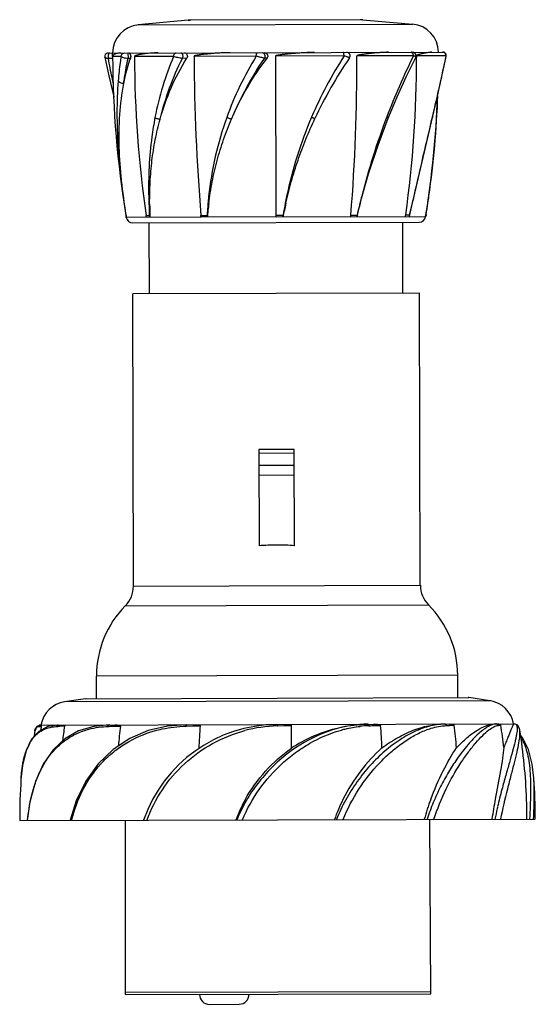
# Model space of a CAD drawing. Header units: millimetres. Extents: x 372 to 444, y 575 to 714.
import ezdxf

# ---------------------------------------------------------------- set-up
doc = ezdxf.new("R2010")
doc.units = ezdxf.units.MM
doc.header["$LTSCALE"] = 30.734
doc.layers.get('0').update_dxf_attribs({"linetype": 'CONTINUOUS'})

msp = doc.modelspace()

# ---------------------------------------------------------------- linework, layer by layer
at = {"color": 7, "linetype": 'Continuous'}
for p, q in [((395.34, 714.08), (388.32, 713.43)), ((388.32, 713.43), (427.03, 713.53)), ((420.01, 714.14), (395.34, 714.08)), ((395.34, 714.08), (395.69, 714.1)), ((420.01, 714.14), (419.66, 714.16)), ((420.01, 714.14), (427.03, 713.53)), ((384.07, 709.45), (431.3, 709.57)), ((384.69, 708.95), (384.69, 709.45)), ((386.86, 709.46), (386.87, 708.67)), ((383.58, 708.85), (383.58, 708.85)), ((384.7, 708.67), (384.1, 708.67)), ((385.88, 708.95), (384.69, 708.95)), ((387.2, 708.67), (386.87, 708.67)), ((393.31, 708.97), (387.77, 708.96)), ((395.17, 708.7), (394.54, 708.69)), ((404.97, 709), (396.18, 708.98)), ((406.49, 708.72), (406.13, 708.72)), ((417.37, 709.04), (407.68, 709.01)), ((407.68, 709.01), (407.74, 686.53)), ((418.13, 708.76), (418.13, 708.76)), ((427.17, 709.06), (419.18, 709.04)), ((427.49, 708.84), (427.49, 708.84)), ((431.75, 709.07), (427.6, 709.06)), ((427.6, 709.06), (427.6, 708.83)), ((427.6, 709.06), (427.6, 708.83)), ((431.75, 709.07), (431.73, 708.99)), ((431.75, 709.07), (431.73, 708.99)), ((431.79, 708.97), (431.79, 708.97)), ((427.01, 688.26), (430.57, 703.37)), ((429.82, 700.44), (429.8, 700.35)), ((426.62, 686.58), (427.01, 688.26)), ((427, 688.27), (427.01, 688.26)), ((386.59, 686.48), (386.57, 686.56)), ((386.59, 686.48), (386.57, 686.48)), ((386.61, 686.24), (386.58, 686.54)), ((386.6, 686.48), (386.59, 686.56)), ((386.59, 686.48), (386.61, 686.37)), ((386.63, 686.24), (386.61, 686.37)), ((407.74, 686.29), (386.64, 686.24)), ((407.86, 686.29), (428.88, 686.35)), ((426.62, 686.58), (426.57, 686.34)), ((426.62, 686.58), (426.62, 686.58)), ((428.88, 686.35), (428.92, 686.59)), ((428.95, 686.59), (428.91, 686.35)), ((428.95, 686.59), (428.92, 686.59)), ((387.55, 685.45), (427.95, 685.55)), ((389.88, 675.45), (389.85, 685.45)), ((425.68, 675.55), (425.65, 685.55)), ((428.03, 675.55), (387.53, 675.45)), ((387.63, 634.15), (387.53, 675.45)), ((428.13, 634.26), (428.03, 675.55)), ((410.33, 653.46), (405.33, 653.44)), ((405.33, 653.44), (405.37, 639.84)), ((410.33, 652.91), (405.33, 652.89)), ((410.37, 639.85), (410.33, 653.46)), ((405.33, 651.23), (410.33, 651.25)), ((410.34, 649.8), (405.34, 649.79)), ((387.63, 634.15), (428.13, 634.26)), ((386.48, 631.37), (429.3, 631.48)), ((433.42, 621.57), (382.42, 621.43)), ((382.43, 618.25), (382.42, 621.43)), ((433.43, 618.39), (433.42, 621.57)), ((380.88, 618.24), (377.91, 617.81)), ((437.95, 617.96), (377.91, 617.81)), ((380.88, 618.24), (434.97, 618.39)), ((380.88, 618.24), (380.98, 618.25)), ((380.88, 618.24), (380.88, 618.24)), ((434.97, 618.39), (434.88, 618.39)), ((437.95, 617.96), (434.97, 618.39)), ((373.7, 613.66), (373.7, 613.66)), ((374.18, 614.3), (374.19, 614.3)), ((374.43, 614.52), (374.44, 614.52)), ((374.44, 614.52), (407.72, 614.6)), ((374.59, 614.35), (374.61, 614.35)), ((376.75, 614.31), (376.77, 614.31)), ((376.77, 614.31), (376.97, 614.32)), ((384.07, 614.33), (384.1, 614.33)), ((384.1, 614.33), (384.22, 614.33)), ((395.02, 614.36), (395.05, 614.36)), ((395.08, 614.36), (397.02, 614.41)), ((407.89, 614.6), (441.44, 614.69)), ((407.94, 614.39), (407.97, 614.39)), ((407.97, 614.39), (409.93, 614.44)), ((409.94, 611.25), (409.93, 614.44)), ((420.67, 614.64), (420.7, 614.64)), ((420.72, 614.64), (420.7, 614.64)), ((420.85, 614.43), (420.88, 614.43)), ((431.8, 614.45), (431.82, 614.46)), ((439.12, 614.47), (439.13, 614.47)), ((441.44, 614.69), (441.44, 614.69)), ((371.75, 606.84), (371.75, 606.85)), ((444.16, 607.03), (444.16, 607.04)), ((379.54, 603.8), (378.7, 601.08)), ((371.57, 601.06), (444.37, 601.25)), ((386.44, 601.1), (386.44, 576.44)), ((429.63, 576.56), (429.5, 601.21)), ((429.63, 576.86), (386.43, 576.74)), ((386.44, 576.44), (429.63, 576.56)), ((398.36, 575.07), (402.56, 575.09))]:
    msp.add_line(p, q, dxfattribs=at)
for points in [[(384.07, 709.45), (383.91, 709.42), (383.76, 709.34), (383.65, 709.22), (383.59, 709.07), (383.58, 708.9), (383.58, 708.85)], [(427.49, 708.84), (427.5, 708.86), (427.54, 709.02), (427.52, 709.18), (427.46, 709.33), (427.35, 709.46), (427.2, 709.53), (427.04, 709.56)], [(431.79, 708.97), (431.8, 709.03), (431.79, 709.19), (431.72, 709.35), (431.61, 709.47), (431.47, 709.55), (431.3, 709.57)], [(383.58, 708.85), (384.15, 706.25), (384.84, 703.25), (384.86, 703.16)], [(423.61, 700.24), (424.86, 703.25), (426.2, 706.2), (427.49, 708.84)], [(430.57, 703.37), (431.24, 706.38), (431.79, 708.97)], [(419.66, 688.24), (420.83, 692.37), (422.18, 696.45), (423.61, 700.24)], [(419.25, 686.56), (419.37, 687.09), (419.53, 687.73), (419.66, 688.24)], [(374.28, 613.63), (373.26, 612.51), (372.48, 610.9), (371.97, 608.79), (371.75, 606.84)], [(379.89, 613.69), (377.96, 612.59), (376.28, 611.03), (374.87, 609.01), (373.78, 606.53), (373.02, 603.69), (372.64, 601.06)], [(374.43, 614.52), (373.97, 614.31), (373.7, 613.66)], [(376.96, 614.52), (375.53, 614.3), (374.28, 613.63)], [(395.07, 614.57), (392.46, 614.37), (389.71, 613.73), (387.13, 612.64), (384.76, 611.08), (382.66, 609.06), (380.9, 606.61), (379.54, 603.8)], [(384.21, 614.54), (382.06, 614.34), (379.89, 613.69)], [(442.18, 613.84), (442.15, 613.98), (441.88, 614.51), (441.44, 614.69)], [(444.16, 607.03), (443.93, 608.98), (443.41, 611.09), (442.62, 612.69), (442.27, 613.07)]]:
    msp.add_lwpolyline(points, dxfattribs=at)
for centre, radius, start, end in [((426.69, 709.55), 4, 0.3252, 85.0377), ((388.69, 709.45), 4, 95.2615, 179.9741), ((417.72, 709.04), 0.5, 325.5996, 90.1496), ((524.69, 709.39), 140, 180.1789, 189.418), ((549.06, 709.45), 161.29, 180.1731, 188.1838), ((674.26, 709.76), 278.07, 180.1609, 184.7972), ((443.47, 685.08), 45.32, 148.1376, 160.2942), ((444.05, 682.66), 46.02, 145.4993, 157.6529), ((467.15, 677.07), 59.16, 147.3005, 156.7867), ((467.64, 674.86), 60, 145.6005, 155.0291), ((140.8, 708.37), 278.39, 355.5069, 0.138), ((523.07, 662.14), 106.77, 153.9303, 158.989), ((266.25, 708.71), 161.35, 352.1181, 0.0448), ((290.69, 708.78), 140, 350.8813, 357.7482), ((290.69, 708.78), 140.03, 351.9813, 357.8075), ((466.44, 677.4), 58.38, 156.8019, 168.3465), ((514.97, 665.35), 98.05, 159.0385, 165.9083), ((451.12, 690.52), 61.35, 181.2911, 182.1958), ((448.89, 683.77), 50.93, 173.9226, 175.0159), ((466.37, 677.42), 58.31, 168.3498, 169.3178), ((511.35, 666.35), 94.3, 165.9666, 166.5721), ((306.71, 706.53), 123.86, 351.525, 351.9767), ((452.6, 690.59), 62.83, 182.2076, 183.7498), ((445.99, 688.45), 56.07, 180.2869, 182.2492), ((449.53, 683.81), 51.56, 175.1174, 177.0008), ((447.22, 681.85), 49.36, 172.6235, 174.8672), ((467.64, 674.86), 60, 167.1336, 169.0104), ((466.38, 677.53), 58.31, 169.4278, 171.115), ((510.78, 666.65), 93.68, 166.6703, 167.7309), ((416.66, 674.4), 14.17, 77.7636, 77.9165), ((944.38, 572.8), 530.11, 167.4184, 167.6057), ((301.68, 707.28), 128.94, 350.7663, 351.5272), ((488.75, 702.57), 103.41, 188.9516, 189.0889), ((387.55, 686.39), 0.948, 189.5182, 270.1496), ((389.98, 741.4), 54.91, 269.4035, 269.921), ((498.11, 693.54), 108.43, 183.7324, 183.8581), ((494.34, 687.63), 104.43, 180.6297, 180.7598), ((397.98, 865.3), 178.8, 269.7346, 270.0184), ((462.4, 679.52), 64.72, 173.8023, 174.0135), ((462.07, 683.04), 64.12, 176.899, 177.1115), ((408.62, 934.63), 248.1, 269.7967, 270.0364), ((407.77, 679.21), 7.08, 89.3311, 90.2521), ((466.2, 677.44), 58.13, 171.0038, 171.2407), ((419.18, 880.18), 193.62, 269.7494, 270.0192), ((490.23, 669.93), 72.91, 166.8164, 167.0078), ((487.95, 671.49), 70.34, 167.6313, 167.8293), ((426.71, 756.32), 69.74, 269.4804, 269.9254), ((427.95, 686.5), 0.948, 270.1496, 350.7811), ((407.96, 605.33), 34.61, 90.1598, 94.3027), ((407.95, 605.28), 34.66, 86, 90.1368), ((432.05, 634.27), 3.91, 180.1496, 225.3865), ((383.72, 634.14), 3.91, 314.9128, 0.1496), ((419.33, 621.53), 14.09, 0.1496, 44.9558), ((396.5, 621.47), 14.09, 135.3435, 180.1496), ((378.52, 613.85), 4, 98.7819, 170.4706), ((437.36, 614.01), 4, 9.8287, 81.5174), ((453.4, 601.27), 80.66, 171.1646, 171.7138), ((376.73, 610.19), 4.09, 122.0219, 130.9899), ((374.44, 614.24), 0.274, 90.4986, 96.6829), ((376.02, 598.79), 15.62, 95.263, 95.7723), ((453.4, 601.27), 79.87, 170.5768, 171.0077), ((388.76, 334.41), 280.16, 92.2206, 92.4122), ((462.71, 601.37), 85.8, 171.2904, 172.7011), ((495.71, 601.55), 110.67, 173.3457, 174.8161), ((407.98, 594.6), 20, 90.2516, 161.0331), ((600.57, 601.81), 203.93, 176.4579, 177.3546), ((408.47, 594.4), 20, 91.5444, 104.7711), ((420.79, 599.22), 15.41, 90.3637, 94.4436), ((420.75, 597.24), 17.4, 90.2431, 93.7551), ((421.32, 599.24), 15.2, 91.7819, 96.4408), ((219.89, 600.87), 203.1, 2.9395, 3.8399), ((431.64, 607.33), 7.33, 90.3208, 90.8897), ((421.67, 867.4), 253.15, 272.2981, 272.5453), ((322.48, 601.04), 111.25, 5.2976, 6.9477), ((438.89, 613.36), 1.33, 90.6168, 94.9936), ((354.48, 601.05), 86.07, 6.8642, 9.0052), ((362.54, 601.04), 80.66, 2.1502, 9.1343), ((421.93, 592.97), 21.87, 114.6391, 123.2506), ((379.09, 608.55), 6.99, 153.3311, 156.0041), ((456.59, 601.28), 85.02, 176.2406, 180.1495), ((359.35, 601.03), 85.02, 0.1498, 4.0587), ((520.14, 583.98), 83.3, 165.0846, 166.8056), ((422.28, 593.46), 21.6, 150.9192, 159.0147), ((440.08, 592.55), 25.57, 153.4238, 160.2976), ((465.16, 590.95), 37.88, 159.8049, 164.2875), ((602.02, 574.7), 165.92, 169.8105, 170.7974), ((551.61, 576.73), 115.58, 166.9952, 167.761), ((530.7, 581.54), 94.13, 166.8275, 166.982), ((421.64, 593.72), 20.91, 159.0426, 159.2073), ((398.36, 576.47), 1.4, 180.1496, 270.1496), ((402.56, 576.49), 1.4, 270.1496, 0.1496)]:
    msp.add_arc(centre, radius, start, end, dxfattribs=at)
for points, knots in [([(384.3, 709.45), (384.28, 709.45), (384.24, 709.44), (384.17, 709.39), (384.12, 709.3), (384.08, 709.18), (384.05, 709.04), (384.05, 708.87), (384.07, 708.74), (384.1, 708.67)], [0, 0, 0, 0, 0.067699, 0.154486, 0.270186, 0.414043, 0.574715, 0.735021, 1, 1, 1, 1]), ([(385.85, 709.45), (385.68, 709.45), (385.38, 709.43), (385.05, 709.32), (384.86, 709.22), (384.76, 709.13), (384.7, 709.05), (384.69, 708.98), (384.69, 708.95)], [0, 0, 0, 0, 0.376398, 0.659043, 0.768294, 0.85859, 0.933749, 1, 1, 1, 1]), ([(385.88, 708.95), (385.88, 709.02), (385.91, 709.16), (386.03, 709.33), (386.19, 709.43), (386.31, 709.46), (386.37, 709.46)], [0, 0, 0, 0, 0.268207, 0.537711, 0.785822, 1, 1, 1, 1]), ([(386.99, 709.46), (387.01, 709.46), (387.06, 709.44), (387.12, 709.39), (387.17, 709.31), (387.21, 709.2), (387.24, 709.07), (387.25, 708.9), (387.23, 708.76), (387.2, 708.67)], [0, 0, 0, 0, 0.071811, 0.157726, 0.264651, 0.394215, 0.542634, 0.701043, 1, 1, 1, 1]), ([(391.11, 709.47), (390.95, 709.47), (390.63, 709.46), (390.17, 709.43), (389.72, 709.4), (389.36, 709.36), (389.08, 709.32), (388.88, 709.29), (388.68, 709.25), (388.49, 709.22), (388.3, 709.18), (388.14, 709.14), (388.02, 709.1), (387.93, 709.08), (387.85, 709.04), (387.8, 709.01), (387.77, 708.98), (387.77, 708.96)], [0, 0, 0, 0, 0.14026, 0.275963, 0.407053, 0.533468, 0.594908, 0.655166, 0.714245, 0.772158, 0.828943, 0.884701, 0.912281, 0.93979, 0.967594, 0.982135, 1, 1, 1, 1]), ([(393.31, 708.97), (393.31, 709.04), (393.33, 709.18), (393.41, 709.34), (393.54, 709.45), (393.64, 709.47), (393.68, 709.47)], [0, 0, 0, 0, 0.298451, 0.579735, 0.813227, 1, 1, 1, 1]), ([(394.33, 709.48), (394.35, 709.48), (394.4, 709.46), (394.46, 709.41), (394.52, 709.32), (394.56, 709.21), (394.59, 709.07), (394.59, 708.89), (394.57, 708.77), (394.54, 708.69)], [0, 0, 0, 0, 0.067648, 0.154397, 0.270081, 0.413945, 0.57464, 0.734976, 1, 1, 1, 1]), ([(394.78, 709.48), (394.86, 709.48), (395.03, 709.43), (395.21, 709.23), (395.27, 708.96), (395.22, 708.77), (395.17, 708.7)], [0, 0, 0, 0, 0.226528, 0.47179, 0.736989, 1, 1, 1, 1]), ([(401.3, 709.49), (401.07, 709.49), (400.63, 709.49), (399.96, 709.46), (399.31, 709.42), (398.76, 709.38), (398.33, 709.34), (398.02, 709.31), (397.7, 709.28), (397.39, 709.24), (397.13, 709.21), (396.92, 709.18), (396.77, 709.15), (396.61, 709.13), (396.49, 709.1), (396.39, 709.08), (396.31, 709.06), (396.25, 709.04), (396.21, 709.02), (396.18, 708.99), (396.18, 708.98)], [0, 0, 0, 0, 0.130053, 0.258842, 0.386254, 0.51218, 0.574553, 0.636516, 0.698056, 0.759163, 0.819831, 0.849999, 0.88006, 0.910018, 0.939886, 0.954798, 0.969714, 0.98468, 0.992257, 1, 1, 1, 1]), ([(404.97, 709), (404.97, 709.07), (404.98, 709.2), (405.01, 709.34), (405.05, 709.43), (405.08, 709.48), (405.11, 709.5), (405.13, 709.5)], [0, 0, 0, 0, 0.368552, 0.685111, 0.802767, 0.891271, 1, 1, 1, 1]), ([(405.77, 709.51), (405.84, 709.51), (406.01, 709.46), (406.18, 709.24), (406.23, 708.97), (406.17, 708.79), (406.13, 708.72)], [0, 0, 0, 0, 0.212471, 0.478229, 0.760749, 1, 1, 1, 1]), ([(406.03, 709.51), (406.12, 709.51), (406.31, 709.46), (406.5, 709.3), (406.58, 709.13), (406.6, 708.99), (406.57, 708.85), (406.52, 708.76), (406.49, 708.72)], [0, 0, 0, 0, 0.249036, 0.497856, 0.623485, 0.748973, 0.874566, 1, 1, 1, 1]), ([(413.2, 709.53), (412.97, 709.53), (412.52, 709.52), (411.83, 709.49), (411.13, 709.45), (410.56, 709.41), (410.09, 709.37), (409.74, 709.34), (409.4, 709.31), (409.11, 709.28), (408.87, 709.25), (408.7, 709.23), (408.53, 709.21), (408.35, 709.18), (408.21, 709.16), (408.09, 709.14), (408, 709.13), (407.92, 709.11), (407.85, 709.09), (407.79, 709.08), (407.75, 709.06), (407.71, 709.05), (407.68, 709.03), (407.68, 709.01)], [0, 0, 0, 0, 0.123017, 0.246845, 0.371368, 0.496469, 0.5592, 0.622031, 0.684947, 0.747935, 0.779451, 0.810979, 0.842518, 0.874065, 0.905619, 0.921398, 0.937178, 0.952959, 0.968739, 0.97663, 0.984519, 0.992402, 1, 1, 1, 1]), ([(417.37, 709.04), (417.37, 709.1), (417.36, 709.2), (417.35, 709.33), (417.33, 709.4), (417.32, 709.46), (417.3, 709.51), (417.28, 709.54), (417.26, 709.54)], [0, 0, 0, 0, 0.385885, 0.562275, 0.713196, 0.830902, 0.914972, 1, 1, 1, 1]), ([(423.63, 709.55), (423.46, 709.55), (423.11, 709.55), (422.58, 709.52), (422.04, 709.48), (421.58, 709.44), (421.21, 709.4), (420.92, 709.37), (420.63, 709.34), (420.34, 709.3), (420.1, 709.27), (419.91, 709.24), (419.76, 709.21), (419.61, 709.19), (419.49, 709.16), (419.39, 709.14), (419.31, 709.12), (419.25, 709.1), (419.21, 709.08), (419.18, 709.05), (419.18, 709.04)], [0, 0, 0, 0, 0.114277, 0.231794, 0.352456, 0.476149, 0.539096, 0.602755, 0.667113, 0.732158, 0.797879, 0.830992, 0.864276, 0.897736, 0.931386, 0.948296, 0.965282, 0.982398, 0.99109, 1, 1, 1, 1]), ([(427.17, 709.06), (427.17, 709.13), (427.15, 709.26), (427.07, 709.43), (426.96, 709.54), (426.87, 709.56), (426.83, 709.56)], [0, 0, 0, 0, 0.310536, 0.597112, 0.825018, 1, 1, 1, 1]), ([(429.78, 709.57), (429.64, 709.57), (429.41, 709.55), (429.1, 709.5), (428.83, 709.45), (428.6, 709.4), (428.4, 709.36), (428.25, 709.32), (428.09, 709.28), (427.96, 709.24), (427.85, 709.21), (427.76, 709.18), (427.69, 709.15), (427.63, 709.12), (427.6, 709.08), (427.6, 709.06)], [0, 0, 0, 0, 0.191046, 0.300813, 0.41994, 0.548295, 0.615909, 0.685823, 0.758082, 0.832827, 0.871255, 0.910578, 0.951339, 0.973047, 1, 1, 1, 1]), ([(431.75, 709.07), (431.75, 709.14), (431.72, 709.28), (431.6, 709.45), (431.44, 709.55), (431.32, 709.57), (431.27, 709.57)], [0, 0, 0, 0, 0.270727, 0.541144, 0.788015, 1, 1, 1, 1]), ([(384.1, 708.67), (384.03, 708.67), (383.91, 708.69), (383.76, 708.72), (383.68, 708.75), (383.62, 708.79), (383.59, 708.82), (383.58, 708.85)], [0, 0, 0, 0, 0.36585, 0.656998, 0.771283, 0.864871, 1, 1, 1, 1]), ([(384.8, 705.07), (384.74, 705.37), (384.49, 706.57), (384.26, 707.77), (384.1, 708.67)], [0, 0, 0, 0, 0.255365, 1, 1, 1, 1]), ([(385.88, 708.95), (385.84, 708.68), (385.67, 707.54), (385.55, 706.4), (385.48, 705.54)], [0, 0, 0, 0, 0.246757, 1, 1, 1, 1]), ([(386.87, 708.67), (386.75, 708.68), (386.54, 708.71), (386.26, 708.77), (386.06, 708.84), (385.94, 708.9), (385.9, 708.94), (385.88, 708.95)], [0, 0, 0, 0, 0.323376, 0.614585, 0.844944, 0.932112, 1, 1, 1, 1]), ([(386.27, 705.15), (386.3, 705.45), (386.41, 706.2), (386.6, 707.37), (386.77, 708.24), (386.87, 708.67)], [0, 0, 0, 0, 0.253677, 0.629601, 1, 1, 1, 1]), ([(386.27, 705.15), (386.32, 705.46), (386.57, 706.64), (386.9, 707.82), (387.2, 708.67)], [0, 0, 0, 0, 0.253122, 1, 1, 1, 1]), ([(393.31, 708.97), (392.71, 707.6), (391.67, 704.76), (390.96, 701.82), (390.67, 700.34)], [0, 0, 0, 0, 0.497471, 1, 1, 1, 1]), ([(391.4, 700.13), (391.82, 701.64), (392.85, 704.6), (394.32, 707.38), (395.17, 708.7)], [0, 0, 0, 0, 0.499666, 1, 1, 1, 1]), ([(391.4, 700.13), (391.77, 701.62), (392.65, 704.54), (393.86, 707.34), (394.54, 708.69)], [0, 0, 0, 0, 0.502772, 1, 1, 1, 1]), ([(394.54, 708.69), (394.32, 708.71), (393.99, 708.77), (393.58, 708.87), (393.39, 708.94), (393.31, 708.97)], [0, 0, 0, 0, 0.523307, 0.781873, 1, 1, 1, 1]), ([(401.49, 700.16), (402.14, 701.67), (403.63, 704.64), (405.48, 707.4), (406.49, 708.72)], [0, 0, 0, 0, 0.498113, 1, 1, 1, 1]), ([(406.13, 708.72), (406.06, 708.73), (405.89, 708.77), (405.62, 708.83), (405.3, 708.91), (405.08, 708.97), (404.97, 709)], [0, 0, 0, 0, 0.179611, 0.428324, 0.712749, 1, 1, 1, 1]), ([(418.13, 708.76), (418.14, 708.76), (418.13, 708.77), (418.11, 708.78), (418.09, 708.8), (418.06, 708.81), (418, 708.83), (417.92, 708.86), (417.8, 708.9), (417.62, 708.96), (417.47, 709.01), (417.37, 709.04)], [0, 0, 0, 0, 0.021346, 0.044358, 0.076347, 0.117086, 0.166206, 0.287815, 0.436845, 0.608597, 1, 1, 1, 1]), ([(427.49, 708.84), (427.5, 708.87), (427.44, 708.93), (427.37, 708.97), (427.29, 709.01), (427.22, 709.04), (427.17, 709.06)], [0, 0, 0, 0, 0.29866, 0.437293, 0.601591, 1, 1, 1, 1]), ([(431.73, 708.99), (431.44, 707.59), (430.82, 704.74), (430.16, 701.89), (429.82, 700.44)], [0, 0, 0, 0, 0.48833, 1, 1, 1, 1]), ([(431.79, 708.97), (431.8, 708.99), (431.79, 709.03), (431.76, 709.06), (431.75, 709.07)], [0, 0, 0, 0, 0.435368, 1, 1, 1, 1]), ([(385.48, 705.54), (385.36, 704.03), (385.25, 700.94), (385.42, 696.24), (385.86, 691.42), (386.31, 688.19), (386.57, 686.56)], [0, 0, 0, 0, 0.238702, 0.486127, 0.740526, 1, 1, 1, 1]), ([(385.48, 705.54), (385.5, 705.49), (385.58, 705.39), (385.76, 705.28), (386, 705.19), (386.17, 705.16), (386.27, 705.15)], [0, 0, 0, 0, 0.18059, 0.415768, 0.696444, 1, 1, 1, 1]), ([(386.59, 686.56), (386.34, 688.17), (385.91, 691.37), (385.57, 696.11), (385.62, 700.71), (385.99, 703.71), (386.27, 705.15)], [0, 0, 0, 0, 0.262094, 0.517209, 0.763258, 1, 1, 1, 1]), ([(390.67, 700.34), (390.5, 699.43), (389.9, 695.73), (389.72, 691.96), (389.79, 689.14)], [0, 0, 0, 0, 0.247258, 1, 1, 1, 1]), ([(389.92, 688.17), (389.92, 689.19), (389.96, 691.22), (390.21, 694.24), (390.68, 697.22), (391.14, 699.17), (391.4, 700.13)], [0, 0, 0, 0, 0.252987, 0.503862, 0.752703, 1, 1, 1, 1]), ([(390.67, 700.34), (390.72, 700.31), (390.82, 700.25), (391, 700.19), (391.2, 700.14), (391.34, 700.13), (391.4, 700.13)], [0, 0, 0, 0, 0.213895, 0.471901, 0.744635, 1, 1, 1, 1]), ([(400.8, 700.36), (400.15, 698.55), (399.08, 694.86), (398.46, 691.07), (398.25, 689.16)], [0, 0, 0, 0, 0.500818, 1, 1, 1, 1]), ([(398.26, 688.19), (398.33, 688.7), (398.48, 689.72), (398.83, 691.76), (399.41, 694.28), (400.33, 697.26), (401.08, 699.2), (401.49, 700.16)], [0, 0, 0, 0, 0.124546, 0.249169, 0.498676, 0.748839, 1, 1, 1, 1]), ([(400.8, 700.36), (400.92, 700.31), (401.11, 700.24), (401.34, 700.17), (401.45, 700.16), (401.49, 700.16)], [0, 0, 0, 0, 0.566849, 0.816353, 1, 1, 1, 1]), ([(409.15, 688.22), (409.27, 688.73), (409.51, 689.75), (410.05, 691.79), (410.84, 694.31), (411.96, 697.29), (412.8, 699.23), (413.25, 700.19)], [0, 0, 0, 0, 0.124379, 0.249011, 0.498914, 0.749416, 1, 1, 1, 1]), ([(412.78, 700.39), (412.81, 700.38), (412.87, 700.35), (412.96, 700.32), (413.04, 700.28), (413.11, 700.25), (413.16, 700.23), (413.2, 700.21), (413.22, 700.21), (413.23, 700.2), (413.24, 700.19), (413.25, 700.19), (413.25, 700.19), (413.25, 700.19)], [0, 0, 0, 0, 0.200273, 0.390237, 0.56298, 0.712936, 0.835171, 0.884526, 0.925505, 0.957749, 0.980971, 0.995045, 1, 1, 1, 1]), ([(423.4, 700.42), (423.43, 700.41), (423.49, 700.37), (423.55, 700.33), (423.59, 700.3), (423.6, 700.28), (423.61, 700.25), (423.61, 700.24)], [0, 0, 0, 0, 0.382245, 0.67971, 0.792692, 0.881679, 1, 1, 1, 1]), ([(429.8, 700.35), (429.37, 698.52), (428.5, 694.82), (427.64, 691.11), (427.22, 689.24)], [0, 0, 0, 0, 0.494266, 1, 1, 1, 1]), ([(429.82, 700.44), (429.83, 700.42), (429.86, 700.39), (429.86, 700.36), (429.86, 700.34)], [0, 0, 0, 0, 0.563204, 1, 1, 1, 1]), ([(389.82, 688.17), (389.83, 688.17), (389.87, 688.16), (389.9, 688.16), (389.92, 688.17)], [0, 0, 0, 0, 0.448432, 1, 1, 1, 1]), ([(389.92, 686.48), (389.92, 686.62), (389.92, 686.91), (389.92, 687.33), (389.92, 687.75), (389.92, 688.03), (389.92, 688.17)], [0, 0, 0, 0, 0.25058, 0.500966, 0.750716, 1, 1, 1, 1]), ([(398.05, 686.5), (398.09, 686.79), (398.14, 687.21), (398.21, 687.77), (398.24, 688.05), (398.26, 688.19)], [0, 0, 0, 0, 0.500717, 0.750529, 1, 1, 1, 1]), ([(398.16, 688.2), (398.18, 688.19), (398.21, 688.19), (398.25, 688.19), (398.26, 688.19)], [0, 0, 0, 0, 0.554302, 1, 1, 1, 1]), ([(409.07, 688.22), (409.08, 688.22), (409.1, 688.22), (409.12, 688.22), (409.14, 688.22), (409.15, 688.22), (409.15, 688.22), (409.15, 688.22)], [0, 0, 0, 0, 0.377569, 0.697961, 0.913356, 0.972657, 1, 1, 1, 1]), ([(389.44, 686.25), (389.44, 686.29), (389.43, 686.37), (389.41, 686.45), (389.41, 686.49)], [0, 0, 0, 0, 0.499874, 1, 1, 1, 1]), ([(397.17, 686.27), (397.17, 686.31), (397.16, 686.39), (397.16, 686.47), (397.16, 686.51)], [0, 0, 0, 0, 0.499923, 1, 1, 1, 1]), ([(407.74, 686.53), (407.74, 686.49), (407.74, 686.43), (407.74, 686.35), (407.74, 686.31), (407.74, 686.29)], [0, 0, 0, 0, 0.49995, 0.75003, 1, 1, 1, 1]), ([(418.31, 686.32), (418.31, 686.36), (418.32, 686.44), (418.33, 686.52), (418.33, 686.56)], [0, 0, 0, 0, 0.500161, 1, 1, 1, 1]), ([(372.67, 601.06), (372.82, 602.51), (373.19, 604.62), (374.09, 607.26), (374.96, 609.01), (376.03, 610.57), (377.32, 611.89), (378.81, 612.96), (379.92, 613.47), (380.5, 613.68)], [0, 0, 0, 0, 0.27786, 0.407538, 0.531457, 0.650802, 0.767198, 0.882831, 1, 1, 1, 1]), ([(373.7, 613.66), (373.71, 613.75), (373.75, 613.91), (373.85, 614.12), (374, 614.26), (374.12, 614.3), (374.18, 614.3)], [0, 0, 0, 0, 0.309364, 0.562591, 0.781754, 1, 1, 1, 1]), ([(374.18, 614.3), (374.19, 614.36), (374.25, 614.47), (374.37, 614.52), (374.43, 614.52)], [0, 0, 0, 0, 0.500297, 1, 1, 1, 1]), ([(374.32, 614.49), (374.29, 614.47), (374.23, 614.42), (374.2, 614.34), (374.19, 614.3)], [0, 0, 0, 0, 0.49844, 1, 1, 1, 1]), ([(374.19, 614.3), (374.21, 614.31), (374.3, 614.32), (374.38, 614.33), (374.45, 614.33)], [0, 0, 0, 0, 0.2274, 1, 1, 1, 1]), ([(374.56, 613.66), (374.88, 613.86), (375.59, 614.18), (376.36, 614.29), (376.75, 614.31)], [0, 0, 0, 0, 0.485472, 1, 1, 1, 1]), ([(374.59, 614.52), (374.6, 614.52), (374.61, 614.49), (374.62, 614.44), (374.61, 614.39), (374.61, 614.35)], [0, 0, 0, 0, 0.149319, 0.353127, 1, 1, 1, 1]), ([(376.75, 614.31), (376.76, 614.37), (376.8, 614.47), (376.91, 614.52), (376.96, 614.52)], [0, 0, 0, 0, 0.523934, 1, 1, 1, 1]), ([(376.98, 614.52), (376.95, 614.52), (376.88, 614.5), (376.83, 614.45), (376.81, 614.42)], [0, 0, 0, 0, 0.485886, 1, 1, 1, 1]), ([(377.47, 614.52), (377.51, 614.52), (377.59, 614.52), (377.69, 614.51), (377.76, 614.49), (377.82, 614.47), (377.87, 614.44), (377.9, 614.41), (377.91, 614.38), (377.91, 614.36)], [0, 0, 0, 0, 0.22867, 0.459753, 0.576897, 0.696295, 0.822143, 0.894593, 1, 1, 1, 1]), ([(378.91, 601.08), (379.28, 602.56), (380.32, 605.41), (382.45, 608.55), (384.6, 610.61), (387.04, 612.38), (389.16, 613.29), (390.62, 613.71)], [0, 0, 0, 0, 0.253555, 0.500248, 0.623348, 0.747273, 1, 1, 1, 1]), ([(380.5, 613.68), (380.78, 613.78), (381.94, 614.14), (383.15, 614.3), (384.07, 614.33)], [0, 0, 0, 0, 0.243178, 1, 1, 1, 1]), ([(384.07, 614.33), (384.07, 614.36), (384.08, 614.41), (384.12, 614.49), (384.18, 614.54), (384.21, 614.54)], [0, 0, 0, 0, 0.301378, 0.584696, 1, 1, 1, 1]), ([(384.13, 614.44), (384.12, 614.43), (384.11, 614.4), (384.1, 614.36), (384.1, 614.33)], [0, 0, 0, 0, 0.238301, 1, 1, 1, 1]), ([(384.24, 614.54), (384.22, 614.54), (384.16, 614.52), (384.14, 614.47), (384.13, 614.44)], [0, 0, 0, 0, 0.441545, 1, 1, 1, 1]), ([(384.22, 614.33), (384.35, 614.34), (384.87, 614.35), (385.39, 614.37), (385.78, 614.38)], [0, 0, 0, 0, 0.245961, 1, 1, 1, 1]), ([(385, 614.54), (385.07, 614.54), (385.2, 614.54), (385.41, 614.53), (385.58, 614.5), (385.71, 614.47), (385.78, 614.41), (385.78, 614.38)], [0, 0, 0, 0, 0.247976, 0.496627, 0.745776, 0.871027, 1, 1, 1, 1]), ([(389.57, 601.11), (390.1, 602.61), (391.56, 605.51), (394.72, 609.22), (398.72, 612.09), (401.79, 613.32), (403.38, 613.74)], [0, 0, 0, 0, 0.246886, 0.495124, 0.746457, 1, 1, 1, 1]), ([(390.62, 613.71), (390.97, 613.8), (392.42, 614.16), (393.9, 614.33), (395.02, 614.36)], [0, 0, 0, 0, 0.246998, 1, 1, 1, 1]), ([(395.02, 614.36), (395.02, 614.41), (395.03, 614.48), (395.05, 614.55), (395.07, 614.57), (395.07, 614.57)], [0, 0, 0, 0, 0.673603, 0.887517, 1, 1, 1, 1]), ([(395.11, 614.57), (395.1, 614.57), (395.07, 614.53), (395.07, 614.49), (395.06, 614.47)], [0, 0, 0, 0, 0.324075, 1, 1, 1, 1]), ([(395.06, 614.47), (395.06, 614.46), (395.06, 614.42), (395.06, 614.39), (395.06, 614.36)], [0, 0, 0, 0, 0.231772, 1, 1, 1, 1]), ([(396.02, 614.57), (396.1, 614.57), (396.28, 614.57), (396.5, 614.56), (396.67, 614.54), (396.8, 614.52), (396.91, 614.5), (396.99, 614.47), (397.02, 614.43), (397.02, 614.41)], [0, 0, 0, 0, 0.250558, 0.501307, 0.626687, 0.751969, 0.876948, 0.939274, 1, 1, 1, 1]), ([(419.6, 614.59), (417.8, 614.45), (414.12, 613.53), (410, 611.12), (407.08, 608.54), (405.13, 606.31), (403.48, 603.84), (402.61, 602.05), (402.25, 601.14)], [0, 0, 0, 0, 0.23559, 0.485771, 0.613833, 0.742513, 0.871318, 1, 1, 1, 1]), ([(403.03, 601.14), (403.65, 602.65), (405.25, 605.54), (407.98, 608.61), (410.5, 610.67), (413.16, 612.39), (415.34, 613.34), (416.83, 613.77)], [0, 0, 0, 0, 0.253894, 0.50816, 0.634508, 0.759235, 1, 1, 1, 1]), ([(407.94, 614.39), (407.93, 614.43), (407.93, 614.5), (407.92, 614.57), (407.9, 614.59)], [0, 0, 0, 0, 0.619213, 1, 1, 1, 1]), ([(407.93, 614.6), (407.93, 614.6), (407.94, 614.59), (407.95, 614.56), (407.96, 614.53), (407.96, 614.5)], [0, 0, 0, 0, 0.10025, 0.294037, 1, 1, 1, 1]), ([(407.96, 614.5), (407.96, 614.49), (407.97, 614.46), (407.97, 614.42), (407.97, 614.39)], [0, 0, 0, 0, 0.231336, 1, 1, 1, 1]), ([(408.85, 614.61), (408.94, 614.61), (409.13, 614.6), (409.36, 614.59), (409.55, 614.57), (409.69, 614.56), (409.8, 614.53), (409.89, 614.5), (409.93, 614.46), (409.93, 614.44)], [0, 0, 0, 0, 0.250744, 0.501464, 0.626834, 0.752207, 0.877534, 0.94015, 1, 1, 1, 1]), ([(412.81, 612.84), (413.89, 613.34), (416.12, 614.14), (418.45, 614.52), (419.61, 614.6)], [0, 0, 0, 0, 0.506283, 1, 1, 1, 1]), ([(431.52, 614.66), (430.86, 614.65), (429.45, 614.44), (427.34, 613.67), (425.18, 612.46), (423.05, 610.84), (421.02, 608.85), (419.17, 606.55), (417.54, 603.99), (416.68, 602.13), (416.3, 601.18)], [0, 0, 0, 0, 0.093196, 0.198207, 0.314515, 0.440468, 0.573955, 0.712853, 0.85536, 1, 1, 1, 1]), ([(416.83, 613.77), (417.06, 613.84), (417.98, 614.09), (418.92, 614.26), (419.62, 614.34)], [0, 0, 0, 0, 0.254926, 1, 1, 1, 1]), ([(417.25, 601.18), (417.84, 602.68), (419.32, 605.5), (421.74, 608.59), (423.9, 610.67), (425.55, 611.98), (427.21, 613.04), (428.36, 613.59), (428.92, 613.81)], [0, 0, 0, 0, 0.274154, 0.538997, 0.665022, 0.784766, 0.896821, 1, 1, 1, 1]), ([(420.85, 614.43), (420.85, 614.47), (420.83, 614.55), (420.78, 614.62), (420.74, 614.63)], [0, 0, 0, 0, 0.575888, 1, 1, 1, 1]), ([(420.75, 614.64), (420.77, 614.64), (420.82, 614.61), (420.84, 614.56), (420.86, 614.54)], [0, 0, 0, 0, 0.421011, 1, 1, 1, 1]), ([(420.86, 614.54), (420.86, 614.53), (420.87, 614.49), (420.88, 614.46), (420.88, 614.43)], [0, 0, 0, 0, 0.237312, 1, 1, 1, 1]), ([(420.88, 614.43), (421.02, 614.43), (421.57, 614.45), (422.12, 614.46), (422.53, 614.47)], [0, 0, 0, 0, 0.254781, 1, 1, 1, 1]), ([(421.54, 614.64), (421.63, 614.64), (421.8, 614.64), (422.01, 614.63), (422.18, 614.61), (422.31, 614.59), (422.41, 614.56), (422.49, 614.53), (422.53, 614.5), (422.53, 614.47)], [0, 0, 0, 0, 0.248481, 0.496843, 0.621189, 0.745897, 0.871562, 0.935521, 1, 1, 1, 1]), ([(422.72, 611.29), (423.42, 611.81), (424.84, 612.75), (427.71, 614.14), (430.03, 614.66), (431.52, 614.67)], [0, 0, 0, 0, 0.27364, 0.532694, 1, 1, 1, 1]), ([(428.92, 613.81), (429.17, 613.9), (430.1, 614.23), (431.08, 614.42), (431.8, 614.45)], [0, 0, 0, 0, 0.269282, 1, 1, 1, 1]), ([(430.05, 601.21), (430.53, 602.68), (431.64, 605.42), (433.4, 608.53), (434.87, 610.66), (435.9, 611.96), (436.87, 613.01), (437.51, 613.59), (437.82, 613.83)], [0, 0, 0, 0, 0.308815, 0.58986, 0.71478, 0.826194, 0.921868, 1, 1, 1, 1]), ([(431.8, 614.45), (431.79, 614.51), (431.76, 614.6), (431.66, 614.66), (431.62, 614.66)], [0, 0, 0, 0, 0.529247, 1, 1, 1, 1]), ([(431.62, 614.66), (431.65, 614.66), (431.72, 614.65), (431.76, 614.59), (431.78, 614.56)], [0, 0, 0, 0, 0.477279, 1, 1, 1, 1]), ([(432.16, 614.67), (432.23, 614.67), (432.35, 614.66), (432.55, 614.65), (432.71, 614.62), (432.83, 614.59), (432.91, 614.54), (432.91, 614.5)], [0, 0, 0, 0, 0.242725, 0.485414, 0.730541, 0.857412, 1, 1, 1, 1]), ([(433.26, 611.32), (433.72, 611.82), (434.65, 612.72), (436.08, 613.8), (437.43, 614.49), (438.34, 614.68), (438.75, 614.68)], [0, 0, 0, 0, 0.313344, 0.584974, 0.812615, 1, 1, 1, 1]), ([(438.77, 614.68), (438.6, 614.67), (438.23, 614.57), (437.66, 614.29), (437.03, 613.86), (436.05, 613.05), (434.75, 611.67), (433.79, 610.41), (433.3, 609.7)], [0, 0, 0, 0, 0.067075, 0.150461, 0.251434, 0.370028, 0.656454, 1, 1, 1, 1]), ([(437.82, 613.83), (438.05, 614), (438.45, 614.27), (438.92, 614.45), (439.12, 614.47)], [0, 0, 0, 0, 0.580525, 1, 1, 1, 1]), ([(438.99, 614.66), (438.98, 614.66), (438.94, 614.68), (438.9, 614.68), (438.87, 614.68)], [0, 0, 0, 0, 0.260451, 1, 1, 1, 1]), ([(439.12, 614.47), (439.12, 614.49), (439.09, 614.56), (439.04, 614.63), (438.99, 614.66)], [0, 0, 0, 0, 0.243017, 1, 1, 1, 1]), ([(439, 614.66), (439.03, 614.64), (439.09, 614.59), (439.12, 614.51), (439.12, 614.47)], [0, 0, 0, 0, 0.496756, 1, 1, 1, 1]), ([(439.1, 614.69), (439.16, 614.69), (439.26, 614.68), (439.38, 614.64), (439.46, 614.6), (439.49, 614.55), (439.49, 614.52)], [0, 0, 0, 0, 0.436298, 0.666145, 0.797975, 1, 1, 1, 1]), ([(439.13, 614.47), (439.16, 614.48), (439.28, 614.49), (439.41, 614.51), (439.49, 614.52)], [0, 0, 0, 0, 0.286506, 1, 1, 1, 1]), ([(439.49, 601.24), (439.78, 602.67), (440.27, 604.74), (440.96, 607.38), (441.41, 609.11), (441.79, 610.64), (442.06, 611.93), (442.19, 612.86), (442.21, 613.47), (442.19, 613.72), (442.18, 613.84)], [0, 0, 0, 0, 0.340508, 0.494077, 0.633247, 0.755546, 0.858579, 0.940328, 0.972913, 1, 1, 1, 1]), ([(441.44, 614.69), (441.5, 614.69), (441.61, 614.67), (441.73, 614.52), (441.79, 614.31), (441.81, 614.02), (441.79, 613.67), (441.73, 613.23), (441.64, 612.73), (441.45, 611.91), (441.14, 610.74), (440.69, 609.15), (440.18, 607.35), (439.83, 606.08), (439.65, 605.42)], [0, 0, 0, 0, 0.016847, 0.033866, 0.055628, 0.084449, 0.121194, 0.166067, 0.218989, 0.279727, 0.423277, 0.593527, 0.786938, 1, 1, 1, 1]), ([(441.3, 614.69), (441.3, 614.69), (441.3, 614.68), (441.29, 614.68), (441.28, 614.66), (441.27, 614.63), (441.26, 614.6), (441.24, 614.55), (441.2, 614.46), (441.15, 614.34), (441.08, 614.19), (441.01, 614.02), (440.89, 613.73), (440.72, 613.31), (440.48, 612.74), (440.22, 612.07), (440.03, 611.59), (439.94, 611.33)], [0, 0, 0, 0, 0.001041, 0.004144, 0.009303, 0.016514, 0.02577, 0.037066, 0.06576, 0.102532, 0.147266, 0.199836, 0.260116, 0.403228, 0.575286, 0.774818, 1, 1, 1, 1]), ([(372.84, 611.69), (373, 612), (373.35, 612.57), (373.8, 613.07), (374.05, 613.28)], [0, 0, 0, 0, 0.516418, 1, 1, 1, 1]), ([(442.32, 612.82), (442.72, 612.19), (443.14, 611.06), (443.47, 609.44), (443.63, 608.02), (443.7, 606.48), (443.71, 604.82), (443.65, 603.07), (443.59, 601.86), (443.55, 601.25)], [0, 0, 0, 0, 0.189615, 0.300051, 0.421117, 0.552406, 0.693244, 0.842868, 1, 1, 1, 1]), ([(372.32, 610.34), (372.35, 610.43), (372.46, 610.79), (372.59, 611.14), (372.7, 611.39)], [0, 0, 0, 0, 0.258213, 1, 1, 1, 1]), ([(403.4, 603.96), (404.21, 605.41), (406.13, 608.11), (408.61, 610.32), (409.94, 611.25)], [0, 0, 0, 0, 0.504216, 1, 1, 1, 1]), ([(422.72, 611.29), (421.62, 610.31), (419.54, 608.03), (417.92, 605.41), (417.21, 603.99)], [0, 0, 0, 0, 0.481222, 1, 1, 1, 1]), ([(429.61, 604.03), (430.12, 605.41), (431.21, 607.91), (432.56, 610.28), (433.26, 611.32)], [0, 0, 0, 0, 0.54022, 1, 1, 1, 1]), ([(439.94, 611.33), (439.88, 610.83), (439.74, 609.75), (439.32, 607.32), (438.96, 605.4), (438.72, 604.05)], [0, 0, 0, 0, 0.205776, 0.44393, 1, 1, 1, 1]), ([(371.91, 608.38), (371.92, 608.47), (371.97, 608.79), (372.02, 609.11), (372.07, 609.35)], [0, 0, 0, 0, 0.25565, 1, 1, 1, 1]), ([(372.07, 609.35), (372.09, 609.43), (372.16, 609.77), (372.25, 610.1), (372.32, 610.34)], [0, 0, 0, 0, 0.256717, 1, 1, 1, 1]), ([(433.3, 609.7), (432.88, 609.1), (432.07, 607.84), (430.95, 605.8), (429.93, 603.58), (429.35, 602.01), (429.08, 601.21)], [0, 0, 0, 0, 0.229208, 0.474645, 0.732672, 1, 1, 1, 1]), ([(371.76, 606.85), (371.76, 606.99), (371.8, 607.5), (371.86, 608.01), (371.91, 608.38)], [0, 0, 0, 0, 0.257541, 1, 1, 1, 1]), ([(444.13, 601.25), (444.18, 602.26), (444.26, 604.19), (444.22, 606.12), (444.16, 607.03)], [0, 0, 0, 0, 0.52355, 1, 1, 1, 1]), ([(443.17, 601.25), (443.17, 601.49), (443.18, 602.42), (443.17, 603.36), (443.14, 604.06)], [0, 0, 0, 0, 0.256189, 1, 1, 1, 1])]:
    msp.add_open_spline(points, degree=3, knots=knots, dxfattribs=at)
for points in [[(427.22, 689.24), (427.14, 688.92), (427.07, 688.59), (427, 688.27)], [(386.61, 686.37), (386.61, 686.41), (386.6, 686.45), (386.6, 686.48)], [(426.05, 686.34), (426.06, 686.42), (426.07, 686.5), (426.08, 686.58)], [(374.41, 614.51), (374.38, 614.51), (374.35, 614.5), (374.32, 614.49)], [(376.81, 614.42), (376.79, 614.39), (376.78, 614.35), (376.77, 614.31)], [(431.78, 614.56), (431.8, 614.53), (431.81, 614.49), (431.82, 614.46)], [(438.88, 614.68), (438.92, 614.68), (438.96, 614.67), (439, 614.66)]]:
    msp.add_open_spline(points, degree=3, dxfattribs=at)

doc.saveas('drawing.dxf')
